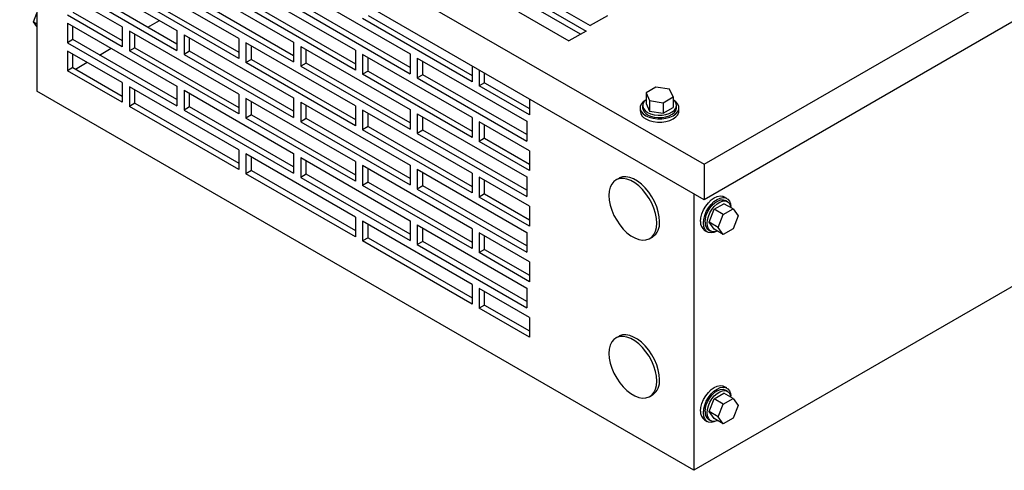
# Model space of a CAD drawing. Header units: inches. Extents: x 0 to 55, y 0 to 42.5.
# Tile 3 of 6: x 34.3 to 47, y 9.1 to 14.9. Entities that reach past the tile are written whole.
import ezdxf

# ---------------------------------------------------------------- set-up
doc = ezdxf.new("R2010")
doc.units = ezdxf.units.IN
doc.header["$LTSCALE"] = 5
doc.header["$MEASUREMENT"] = 0

msp = doc.modelspace()

# ---------------------------------------------------------------- linework, layer by layer
for p, q in [((34.288, 18.108), (43.126, 13.005)), ((43.126, 12.546), (34.288, 17.649)), ((34.509, 17.521), (34.509, 13.949)), ((43.126, 13.005), (50.286, 17.138)), ((50.286, 16.679), (43.126, 12.546)), ((34.905, 15.549), (36.319, 14.733)), ((40.242, 15.614), (41.657, 14.798)), ((37.118, 14.629), (35.704, 15.445)), ((36.411, 15.398), (37.825, 14.582)), ((34.905, 15.294), (36.319, 14.477)), ((36.319, 14.559), (34.975, 15.335)), ((38.624, 14.478), (37.21, 15.294)), ((35.612, 14.78), (34.905, 15.188)), ((37.118, 14.373), (35.704, 15.19)), ((35.774, 15.231), (37.118, 14.455)), ((36.411, 15.143), (37.825, 14.327)), ((37.825, 14.408), (36.481, 15.184)), ((37.917, 15.247), (39.331, 14.431)), ((38.624, 14.223), (37.21, 15.039)), ((37.28, 15.08), (38.624, 14.304)), ((39.331, 14.257), (37.988, 15.033)), ((40.953, 15.102), (41.602, 14.727)), ((41.531, 14.687), (40.953, 15.02)), ((34.466, 14.846), (34.509, 14.956)), ((35.612, 14.524), (34.905, 14.933)), ((34.975, 14.973), (35.612, 14.606)), ((37.917, 14.992), (39.331, 14.176)), ((40.13, 14.072), (38.716, 14.888)), ((38.787, 14.929), (40.13, 14.153)), ((40.732, 14.974), (41.381, 14.6)), ((41.878, 14.925), (41.657, 14.798)), ((34.466, 14.846), (34.509, 14.822)), ((34.509, 14.786), (34.466, 14.846)), ((34.905, 14.83), (36.319, 14.014)), ((34.905, 14.83), (34.905, 14.575)), ((34.975, 14.616), (34.975, 14.79)), ((35.612, 14.78), (35.612, 14.524)), ((35.942, 14.776), (36.093, 14.863)), ((37.118, 13.91), (35.704, 14.726)), ((35.704, 14.726), (35.704, 14.471)), ((35.774, 14.512), (35.774, 14.686)), ((35.774, 14.679), (35.78, 14.682)), ((36.319, 14.733), (36.319, 14.477)), ((36.411, 14.68), (37.825, 13.863)), ((36.411, 14.68), (36.411, 14.424)), ((36.481, 14.465), (36.481, 14.639)), ((37.118, 14.629), (37.118, 14.373)), ((41.602, 14.727), (41.381, 14.6)), ((34.975, 14.616), (34.905, 14.575)), ((34.905, 14.575), (36.319, 13.759)), ((36.319, 13.841), (34.975, 14.616)), ((35.32, 14.417), (35.47, 14.504)), ((35.774, 14.512), (35.704, 14.471)), ((35.774, 14.512), (37.118, 13.737)), ((38.624, 13.759), (37.21, 14.576)), ((37.21, 14.576), (37.21, 14.32)), ((37.28, 14.361), (37.28, 14.535)), ((37.825, 14.582), (37.825, 14.327)), ((37.917, 14.529), (39.331, 13.712)), ((37.917, 14.529), (37.917, 14.273)), ((34.905, 14.469), (34.905, 14.214)), ((35.612, 14.061), (34.905, 14.469)), ((34.975, 14.255), (34.975, 14.428)), ((37.118, 13.655), (35.704, 14.471)), ((36.481, 14.465), (36.411, 14.424)), ((36.411, 14.424), (37.825, 13.608)), ((37.825, 13.69), (36.481, 14.465)), ((37.988, 14.314), (37.988, 14.488)), ((38.624, 14.478), (38.624, 14.223)), ((40.13, 13.608), (38.716, 14.425)), ((38.716, 14.425), (38.716, 14.169)), ((38.787, 14.21), (38.787, 14.384)), ((39.331, 14.431), (39.331, 14.176)), ((39.423, 14.378), (40.837, 13.561)), ((39.423, 14.378), (39.423, 14.123)), ((34.975, 14.255), (34.905, 14.214)), ((34.975, 14.255), (35.612, 13.887)), ((35.007, 14.236), (35.157, 14.323)), ((37.28, 14.361), (37.21, 14.32)), ((38.624, 13.504), (37.21, 14.32)), ((37.28, 14.361), (38.624, 13.586)), ((37.988, 14.314), (37.917, 14.273)), ((37.917, 14.273), (39.331, 13.457)), ((39.331, 13.539), (37.988, 14.314)), ((39.494, 14.163), (39.494, 14.337)), ((40.13, 14.276), (40.13, 14.072)), ((35.612, 13.806), (34.905, 14.214)), ((38.787, 14.21), (38.716, 14.169)), ((40.13, 13.353), (38.716, 14.169)), ((38.787, 14.21), (40.13, 13.435)), ((39.494, 14.163), (39.423, 14.123)), ((39.423, 14.123), (40.837, 13.306)), ((40.837, 13.388), (39.494, 14.163)), ((40.222, 14.223), (40.222, 14.019)), ((40.293, 14.059), (40.293, 14.182)), ((35.612, 14.061), (35.612, 13.806)), ((37.118, 13.191), (35.704, 14.008)), ((35.704, 14.008), (35.704, 13.753)), ((36.319, 14.014), (36.319, 13.759)), ((40.293, 14.059), (40.222, 14.019)), ((40.871, 13.644), (40.222, 14.019)), ((40.293, 14.059), (40.871, 13.726)), ((42.505, 14.003), (42.378, 13.929)), ((42.679, 13.976), (42.505, 14.003)), ((42.994, 9.05), (34.509, 13.949)), ((35.774, 13.794), (35.774, 13.967)), ((36.411, 13.961), (37.825, 13.145)), ((36.411, 13.961), (36.411, 13.706)), ((36.481, 13.747), (36.481, 13.92)), ((37.118, 13.91), (37.118, 13.655)), ((37.825, 13.863), (37.825, 13.608)), ((42.378, 13.929), (42.424, 13.828)), ((42.378, 13.929), (42.378, 13.792)), ((42.599, 13.801), (42.726, 13.875)), ((42.726, 13.875), (42.679, 13.976)), ((42.726, 13.875), (42.726, 13.738)), ((35.774, 13.794), (35.704, 13.753)), ((37.118, 12.936), (35.704, 13.753)), ((35.774, 13.794), (37.118, 13.018)), ((36.481, 13.747), (36.411, 13.706)), ((37.825, 12.971), (36.481, 13.747)), ((38.624, 13.041), (37.21, 13.857)), ((37.21, 13.857), (37.21, 13.602)), ((37.28, 13.643), (37.28, 13.816)), ((37.917, 13.81), (39.331, 12.994)), ((37.917, 13.81), (37.917, 13.555)), ((37.988, 13.596), (37.988, 13.769)), ((38.624, 13.759), (38.624, 13.504)), ((40.871, 13.848), (40.871, 13.644)), ((42.302, 13.735), (42.302, 13.694)), ((42.333, 13.765), (42.333, 13.735)), ((42.378, 13.792), (42.424, 13.692)), ((42.424, 13.828), (42.599, 13.801)), ((42.424, 13.828), (42.424, 13.692)), ((42.599, 13.801), (42.599, 13.665)), ((42.599, 13.665), (42.726, 13.738)), ((42.771, 13.735), (42.771, 13.765)), ((42.802, 13.694), (42.802, 13.735)), ((36.411, 13.706), (37.825, 12.889)), ((37.28, 13.643), (37.21, 13.602)), ((37.28, 13.643), (38.624, 12.867)), ((40.13, 12.89), (38.716, 13.706)), ((38.716, 13.706), (38.716, 13.451)), ((38.787, 13.492), (38.787, 13.665)), ((39.331, 13.712), (39.331, 13.457)), ((39.423, 13.659), (40.837, 12.843)), ((39.423, 13.659), (39.423, 13.404)), ((39.494, 13.445), (39.494, 13.618)), ((40.13, 13.608), (40.13, 13.353)), ((42.424, 13.692), (42.599, 13.665)), ((38.624, 12.785), (37.21, 13.602)), ((37.988, 13.596), (37.917, 13.555)), ((37.917, 13.555), (39.331, 12.739)), ((39.331, 12.82), (37.988, 13.596)), ((38.787, 13.492), (38.716, 13.451)), ((38.787, 13.492), (40.13, 12.716)), ((40.222, 13.555), (40.222, 13.3)), ((40.871, 13.181), (40.222, 13.555)), ((40.293, 13.341), (40.293, 13.514)), ((40.837, 13.561), (40.837, 13.306)), ((40.13, 12.634), (38.716, 13.451)), ((39.494, 13.445), (39.423, 13.404)), ((39.423, 13.404), (40.837, 12.588)), ((40.837, 12.669), (39.494, 13.445)), ((40.293, 13.341), (40.222, 13.3)), ((40.871, 12.925), (40.222, 13.3)), ((40.293, 13.341), (40.871, 13.007)), ((37.118, 13.191), (37.118, 12.936)), ((38.624, 12.322), (37.21, 13.138)), ((37.21, 13.138), (37.21, 12.883)), ((37.825, 13.145), (37.825, 12.889)), ((40.871, 13.181), (40.871, 12.925)), ((50.065, 13.132), (42.994, 9.05)), ((37.28, 12.924), (37.28, 13.098)), ((37.917, 13.092), (39.331, 12.275)), ((37.917, 13.092), (37.917, 12.836)), ((37.988, 12.877), (37.988, 13.051)), ((38.624, 13.041), (38.624, 12.785)), ((40.13, 12.171), (38.716, 12.988)), ((38.716, 12.988), (38.716, 12.732)), ((39.331, 12.994), (39.331, 12.739)), ((43.126, 13.005), (43.126, 12.546)), ((37.28, 12.924), (37.21, 12.883)), ((38.624, 12.067), (37.21, 12.883)), ((37.28, 12.924), (38.624, 12.148)), ((37.988, 12.877), (37.917, 12.836)), ((39.331, 12.102), (37.988, 12.877)), ((38.787, 12.773), (38.787, 12.947)), ((39.423, 12.941), (40.837, 12.124)), ((39.423, 12.941), (39.423, 12.685)), ((39.494, 12.726), (39.494, 12.9)), ((40.13, 12.89), (40.13, 12.634)), ((37.917, 12.836), (39.331, 12.02)), ((38.787, 12.773), (38.716, 12.732)), ((40.13, 11.916), (38.716, 12.732)), ((38.787, 12.773), (40.13, 11.998)), ((39.494, 12.726), (39.423, 12.685)), ((40.837, 11.951), (39.494, 12.726)), ((40.222, 12.837), (40.222, 12.581)), ((40.871, 12.462), (40.222, 12.837)), ((40.293, 12.622), (40.293, 12.796)), ((40.837, 12.843), (40.837, 12.588)), ((42.024, 12.823), (41.988, 12.802)), ((39.423, 12.685), (40.837, 11.869)), ((40.293, 12.622), (40.222, 12.581)), ((40.293, 12.622), (40.871, 12.289)), ((42.994, 12.623), (42.994, 9.05)), ((40.871, 12.207), (40.222, 12.581)), ((43.257, 12.423), (43.384, 12.496)), ((43.419, 12.563), (43.384, 12.584)), ((43.503, 12.428), (43.384, 12.496)), ((43.43, 12.521), (43.404, 12.536)), ((40.871, 12.462), (40.871, 12.207)), ((43.193, 12.258), (43.257, 12.423)), ((43.375, 12.354), (43.257, 12.423)), ((43.311, 12.19), (43.375, 12.354)), ((43.375, 12.354), (43.503, 12.428)), ((43.503, 12.428), (43.567, 12.337)), ((43.567, 12.337), (43.503, 12.173)), ((38.624, 12.322), (38.624, 12.067)), ((40.13, 11.453), (38.716, 12.269)), ((38.716, 12.269), (38.716, 12.014)), ((38.787, 12.055), (38.787, 12.228)), ((39.331, 12.275), (39.331, 12.02)), ((39.423, 12.222), (40.837, 11.406)), ((39.423, 12.222), (39.423, 11.967)), ((43.311, 12.19), (43.193, 12.258)), ((43.257, 12.167), (43.193, 12.258)), ((39.494, 12.008), (39.494, 12.181)), ((40.13, 12.171), (40.13, 11.916)), ((40.222, 12.118), (40.222, 11.863)), ((40.871, 11.744), (40.222, 12.118)), ((40.837, 12.124), (40.837, 11.869)), ((43.134, 12.151), (43.169, 12.13)), ((43.185, 12.157), (43.211, 12.142)), ((43.375, 12.099), (43.257, 12.167)), ((43.375, 12.099), (43.311, 12.19)), ((43.503, 12.173), (43.375, 12.099)), ((38.787, 12.055), (38.716, 12.014)), ((40.13, 11.197), (38.716, 12.014)), ((38.787, 12.055), (40.13, 11.279)), ((39.494, 12.008), (39.423, 11.967)), ((39.423, 11.967), (40.837, 11.15)), ((40.837, 11.232), (39.494, 12.008)), ((40.293, 11.904), (40.293, 12.077)), ((42.426, 12.045), (42.461, 12.065)), ((40.293, 11.904), (40.222, 11.863)), ((40.871, 11.488), (40.222, 11.863)), ((40.293, 11.904), (40.871, 11.57)), ((40.871, 11.744), (40.871, 11.488)), ((40.13, 11.453), (40.13, 11.197)), ((40.222, 11.399), (40.222, 11.144)), ((40.871, 11.025), (40.222, 11.399)), ((40.293, 11.185), (40.293, 11.359)), ((40.837, 11.406), (40.837, 11.15)), ((40.293, 11.185), (40.222, 11.144)), ((40.871, 10.77), (40.222, 11.144)), ((40.293, 11.185), (40.871, 10.851)), ((40.871, 11.025), (40.871, 10.77)), ((42.024, 10.781), (41.988, 10.761)), ((43.257, 9.973), (43.384, 10.047)), ((43.419, 10.114), (43.384, 10.134)), ((43.503, 9.978), (43.384, 10.047)), ((43.43, 10.072), (43.404, 10.087)), ((42.426, 10.003), (42.461, 10.024)), ((43.193, 9.809), (43.257, 9.973)), ((43.375, 9.905), (43.257, 9.973)), ((43.375, 9.905), (43.503, 9.978)), ((43.503, 9.978), (43.567, 9.887)), ((43.311, 9.74), (43.193, 9.809)), ((43.257, 9.718), (43.193, 9.809)), ((43.311, 9.74), (43.375, 9.905)), ((43.567, 9.887), (43.503, 9.723)), ((43.134, 9.701), (43.169, 9.681)), ((43.185, 9.708), (43.211, 9.693)), ((43.375, 9.649), (43.257, 9.718)), ((43.375, 9.649), (43.311, 9.74)), ((43.503, 9.723), (43.375, 9.649))]:
    msp.add_line(p, q)
at = {"flags": 128}
for points in [[(42.365, 13.831), (42.34, 13.812), (42.316, 13.783), (42.303, 13.751), (42.303, 13.719), (42.316, 13.687), (42.34, 13.658), (42.375, 13.633)], [(42.378, 13.841), (42.373, 13.838), (42.349, 13.812), (42.335, 13.783), (42.334, 13.754), (42.344, 13.725), (42.366, 13.699), (42.397, 13.676)], [(42.375, 13.633), (42.419, 13.613), (42.469, 13.599), (42.524, 13.592), (42.58, 13.592), (42.634, 13.599), (42.685, 13.613), (42.729, 13.633), (42.764, 13.658), (42.788, 13.687), (42.8, 13.719), (42.8, 13.751), (42.788, 13.783), (42.764, 13.812), (42.739, 13.831)], [(42.397, 13.676), (42.437, 13.658), (42.483, 13.645), (42.533, 13.639), (42.584, 13.64), (42.633, 13.648), (42.677, 13.662), (42.715, 13.681), (42.744, 13.705), (42.763, 13.732), (42.771, 13.761), (42.766, 13.791), (42.75, 13.819), (42.726, 13.841)], [(42.397, 13.646), (42.437, 13.627), (42.483, 13.615), (42.533, 13.609), (42.584, 13.61), (42.633, 13.618), (42.677, 13.632), (42.715, 13.651), (42.744, 13.675), (42.763, 13.702), (42.771, 13.731), (42.771, 13.735)], [(42.375, 13.592), (42.419, 13.572), (42.469, 13.558), (42.524, 13.551), (42.58, 13.551), (42.634, 13.558), (42.685, 13.572), (42.729, 13.592), (42.764, 13.617), (42.788, 13.646), (42.8, 13.678), (42.802, 13.694)], [(42.517, 12.245), (42.512, 12.306), (42.5, 12.37), (42.479, 12.436), (42.451, 12.502), (42.417, 12.565), (42.376, 12.625), (42.331, 12.679), (42.283, 12.726), (42.233, 12.765), (42.182, 12.794), (42.131, 12.814), (42.083, 12.822), (42.038, 12.82), (41.998, 12.807), (41.963, 12.784), (41.935, 12.75), (41.915, 12.708), (41.902, 12.658), (41.898, 12.602), (41.902, 12.541), (41.915, 12.476), (41.935, 12.41), (41.963, 12.345), (41.998, 12.282), (42.038, 12.222), (42.083, 12.168), (42.131, 12.121), (42.182, 12.082), (42.233, 12.053), (42.283, 12.033), (42.331, 12.025), (42.376, 12.027), (42.417, 12.04), (42.451, 12.063), (42.479, 12.096), (42.5, 12.139), (42.512, 12.188), (42.517, 12.245)], [(42.552, 12.265), (42.548, 12.326), (42.535, 12.391), (42.515, 12.457), (42.487, 12.522), (42.452, 12.586), (42.412, 12.645), (42.367, 12.699), (42.319, 12.746), (42.268, 12.785), (42.217, 12.815), (42.167, 12.834), (42.118, 12.843), (42.073, 12.841), (42.033, 12.828), (42.024, 12.823)], [(43.082, 12.265), (43.087, 12.313), (43.1, 12.364), (43.121, 12.415), (43.149, 12.463), (43.182, 12.507), (43.22, 12.544), (43.259, 12.571), (43.298, 12.589), (43.336, 12.596), (43.369, 12.591), (43.384, 12.584)], [(43.118, 12.245), (43.122, 12.293), (43.135, 12.344), (43.156, 12.394), (43.184, 12.443), (43.218, 12.487), (43.255, 12.523), (43.294, 12.551), (43.334, 12.569), (43.371, 12.575), (43.405, 12.57), (43.433, 12.554), (43.454, 12.527), (43.467, 12.492), (43.471, 12.461)], [(43.14, 12.258), (43.144, 12.301), (43.156, 12.347), (43.176, 12.393), (43.202, 12.437), (43.233, 12.476), (43.268, 12.507), (43.303, 12.53), (43.339, 12.544), (43.372, 12.546), (43.401, 12.538), (43.404, 12.536)], [(43.166, 12.243), (43.17, 12.286), (43.182, 12.332), (43.202, 12.378), (43.228, 12.422), (43.259, 12.46), (43.294, 12.492), (43.33, 12.515), (43.365, 12.529), (43.398, 12.531), (43.427, 12.523), (43.45, 12.505), (43.466, 12.477), (43.474, 12.445)], [(43.284, 12.137), (43.255, 12.125), (43.218, 12.119), (43.184, 12.124), (43.156, 12.14), (43.135, 12.166), (43.122, 12.202), (43.118, 12.245)], [(43.3, 12.143), (43.294, 12.14), (43.259, 12.132), (43.228, 12.135), (43.202, 12.149), (43.182, 12.172), (43.17, 12.204), (43.166, 12.243)], [(42.517, 10.203), (42.512, 10.265), (42.5, 10.329), (42.479, 10.395), (42.451, 10.461), (42.417, 10.524), (42.376, 10.583), (42.331, 10.637), (42.283, 10.685), (42.233, 10.723), (42.182, 10.753), (42.131, 10.772), (42.083, 10.781), (42.038, 10.779), (41.998, 10.766), (41.963, 10.742), (41.935, 10.709), (41.915, 10.667), (41.902, 10.617), (41.898, 10.561), (41.902, 10.499), (41.915, 10.435), (41.935, 10.369), (41.963, 10.304), (41.998, 10.24), (42.038, 10.181), (42.083, 10.127), (42.131, 10.08), (42.182, 10.041), (42.233, 10.011), (42.283, 9.992), (42.331, 9.983), (42.376, 9.985), (42.417, 9.998), (42.451, 10.022), (42.479, 10.055), (42.5, 10.097), (42.512, 10.147), (42.517, 10.203)], [(42.552, 10.224), (42.548, 10.285), (42.535, 10.35), (42.515, 10.415), (42.487, 10.481), (42.452, 10.544), (42.412, 10.604), (42.367, 10.658), (42.319, 10.705), (42.268, 10.744), (42.217, 10.773), (42.167, 10.793), (42.118, 10.801), (42.073, 10.799), (42.033, 10.786), (42.024, 10.781)], [(43.082, 9.816), (43.087, 9.864), (43.1, 9.914), (43.121, 9.965), (43.149, 10.014), (43.182, 10.057), (43.22, 10.094), (43.259, 10.122), (43.298, 10.139), (43.336, 10.146), (43.369, 10.141), (43.384, 10.134)], [(43.118, 9.795), (43.122, 9.843), (43.135, 9.894), (43.156, 9.945), (43.184, 9.993), (43.218, 10.037), (43.255, 10.074), (43.294, 10.101), (43.334, 10.119), (43.371, 10.125), (43.405, 10.121), (43.433, 10.104), (43.454, 10.078), (43.467, 10.042), (43.471, 10.011)], [(43.14, 9.808), (43.144, 9.852), (43.156, 9.898), (43.176, 9.944), (43.202, 9.987), (43.233, 10.026), (43.268, 10.058), (43.303, 10.081), (43.339, 10.094), (43.372, 10.097), (43.401, 10.088), (43.404, 10.087)], [(43.166, 9.793), (43.17, 9.836), (43.182, 9.883), (43.202, 9.929), (43.228, 9.972), (43.259, 10.011), (43.294, 10.043), (43.33, 10.066), (43.365, 10.079), (43.398, 10.082), (43.427, 10.073), (43.45, 10.055), (43.466, 10.027), (43.474, 9.995)], [(43.284, 9.688), (43.255, 9.676), (43.218, 9.669), (43.184, 9.674), (43.156, 9.69), (43.135, 9.717), (43.122, 9.752), (43.118, 9.795)], [(43.3, 9.693), (43.294, 9.691), (43.259, 9.683), (43.228, 9.686), (43.202, 9.699), (43.182, 9.722), (43.17, 9.754), (43.166, 9.793)]]:
    msp.add_lwpolyline(points, dxfattribs=at)
for centre, radius, start, end in [((42.44, 13.744), 0.107, 184.6956, 246.6246), ((42.424, 13.705), 0.123, 184.9193, 246.4008), ((42.331, 12.244), 0.222, 305.9283, 5.3838), ((43.204, 12.252), 0.123, 173.6038, 235.084), ((43.246, 12.245), 0.107, 173.3801, 235.3077), ((42.331, 10.203), 0.222, 305.9283, 5.3838), ((43.204, 9.802), 0.123, 173.6038, 235.084), ((43.246, 9.796), 0.107, 173.3801, 235.3077)]:
    msp.add_arc(centre, radius, start, end)

doc.saveas('drawing.dxf')
